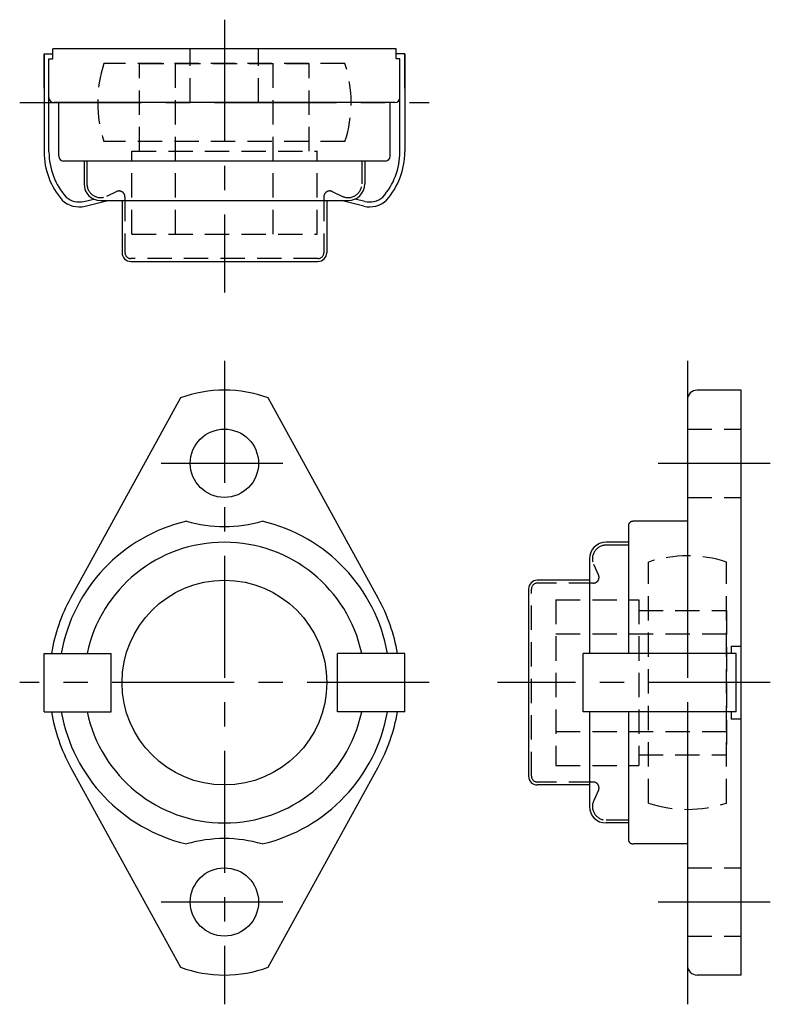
# Model space of a CAD drawing. Extents: x -21 to 56, y -33 to 68.
import ezdxf

# ---------------------------------------------------------------- set-up
doc = ezdxf.new("R2010")
doc.units = 0
doc.header["$LTSCALE"] = 10
doc.linetypes.add('CENTER', pattern=[2, 1.25, -0.25, 0.25, -0.25])
doc.linetypes.add('HIDDEN', pattern=[0.375, 0.25, -0.125])
doc.layers.get('0').update_dxf_attribs({"linetype": 'CONTINUOUS'})
doc.layers.add('CENTER', color=1, linetype='CENTER')
doc.layers.add('HIDDEN', color=3, linetype='HIDDEN')

msp = doc.modelspace()

# ---------------------------------------------------------------- linework, layer by layer
for p, q in [((17.61, 65), (-17.61, 65)), ((-17.61, 64), (-17.61, 65)), ((17.61, 64), (17.61, 65)), ((-18.5, 60.97), (-18.5, 64.5)), ((-18, 54.44), (-18, 64)), ((18, 54.44), (18, 64)), ((18.5, 60.97), (18.5, 64.5)), ((17.5, 59.5), (-17.5, 59.5)), ((-17, 54), (-17, 59.5)), ((17, 54), (17, 59.5)), ((16.5, 53.5), (-16.5, 53.5)), ((-14.4, 53.5), (-14.4, 51.15)), ((14.4, 53.5), (14.4, 51.15)), ((-14.41, 49.35), (-13.4, 49.6)), ((14.41, 49.35), (13.4, 49.6)), ((-14.29, 48.87), (-11.97, 49.45)), ((-12.7, 49.45), (12.7, 49.45)), ((-10.5, 49.45), (-10.5, 44.1)), ((10.5, 49.45), (10.5, 44.1)), ((14.29, 48.87), (11.97, 49.45)), ((-9.6, 43.2), (9.6, 43.2)), ((53, 30), (48.5, 30)), ((53, -30), (53, 30)), ((-4.5, 29.2), (-15.78, 8.67)), ((15.78, 8.67), (4.5, 29.2)), ((47.5, 29), (47.5, 3)), ((41.5, 3), (41.5, 16.27)), ((47.5, 16.55), (42, 16.55)), ((41.5, 14.4), (39.15, 14.4)), ((37.45, 12.7), (37.45, 3)), ((37.45, 10.5), (32.1, 10.5)), ((31.2, 9.6), (31.2, -9.6)), ((52, 3.75), (53, 3.75)), ((52, 3.75), (52, 3)), ((-18.5, 3), (-11.6, 3)), ((-18.5, -3), (-18.5, 3)), ((-11.6, -3), (-11.6, 3)), ((18.5, 3), (11.6, 3)), ((11.6, -3), (11.6, 3)), ((18.5, -3), (18.5, 3)), ((52.5, 3), (36.8, 3)), ((36.8, -3), (36.8, 3)), ((52.5, -3), (52.5, 3)), ((-18.5, -3), (-11.6, -3)), ((18.5, -3), (11.6, -3)), ((52.5, -3), (36.8, -3)), ((37.45, -3), (37.45, -12.7)), ((41.5, -16.27), (41.5, -3)), ((47.5, -3), (47.5, -29)), ((52, -3), (52, -3.75)), ((53, -3.75), (52, -3.75)), ((-15.78, -8.67), (-4.5, -29.2)), ((4.5, -29.2), (15.78, -8.67)), ((37.45, -10.5), (32.1, -10.5)), ((41.5, -14.4), (39.15, -14.4)), ((47.5, -16.55), (42, -16.55)), ((53, -30), (48.5, -30))]:
    msp.add_line(p, q)
at = {"linetype": 'CONTINUOUS'}
for p, q in [((-18.5, 64.5), (-17.61, 64.5)), ((-18.5, 64.5), (-18.5, 54.44)), ((-18, 64), (-17.61, 64)), ((18.5, 64.5), (17.61, 64.5)), ((18, 64), (17.61, 64)), ((18.5, 64.5), (18.5, 54.44))]:
    msp.add_line(p, q, dxfattribs=at)
for points in [[(42, 16.55), (41.96, 16.55), (41.91, 16.55), (41.87, 16.54), (41.84, 16.53), (41.8, 16.53), (41.77, 16.52), (41.74, 16.51), (41.72, 16.5), (41.69, 16.49), (41.67, 16.48), (41.65, 16.47), (41.63, 16.46), (41.61, 16.44), (41.59, 16.43), (41.58, 16.42), (41.56, 16.4), (41.55, 16.39), (41.54, 16.37), (41.52, 16.36), (41.52, 16.34), (41.51, 16.32), (41.5, 16.31), (41.5, 16.29), (41.5, 16.27)], [(41.5, -16.27), (41.5, -16.29), (41.5, -16.31), (41.51, -16.32), (41.52, -16.34), (41.52, -16.36), (41.54, -16.37), (41.55, -16.39), (41.56, -16.4), (41.58, -16.42), (41.59, -16.43), (41.61, -16.44), (41.63, -16.46), (41.65, -16.47), (41.67, -16.48), (41.69, -16.49), (41.72, -16.5), (41.74, -16.51), (41.77, -16.52), (41.8, -16.53), (41.84, -16.53), (41.87, -16.54), (41.91, -16.55), (41.96, -16.55), (42, -16.55)]]:
    msp.add_lwpolyline(points)
for centre, radius in [((0, 22.5), 3.5), ((0, 0), 10.5), ((0, -22.5), 3.5)]:
    msp.add_circle(centre, radius)
for centre, radius, start, end in [((-17.5, 60), 0.5, 180, 270), ((17.5, 60), 0.5, 270, 0), ((-16.5, 54), 0.5, 180, 270), ((16.5, 54), 0.5, 270, 0), ((-12.7, 51.15), 1.7, 180, 270), ((12.7, 51.15), 1.7, 270, 0), ((-9.6, 44.1), 0.9, 180, 270), ((9.6, 44.1), 0.9, 270, 0), ((0, 17), 13, 69.7478, 110.2522), ((48.5, 29), 1, 90, 180), ((0, 0), 17, 103.2124, 169.8358), ((0, 30), 14, 253.8866, 286.1134), ((0, 0), 17, 10.1642, 76.7876), ((0, 0), 14.4, 12.0247, 167.9753), ((39.15, 12.7), 1.7, 90, 180), ((32.1, 9.6), 0.9, 90, 180), ((0, 0), 18, 151.2216, 170.4059), ((0, 0), 18, 9.5941, 28.7784), ((0, 0), 18, 189.5941, 208.7784), ((0, 0), 17, 190.1642, 256.7876), ((0, 0), 14.4, 192.0247, 347.9753), ((0, 0), 17, 283.2124, 349.8358), ((0, 0), 18, 331.2216, 350.4059), ((32.1, -9.6), 0.9, 180, 270), ((39.15, -12.7), 1.7, 180, 270), ((0, -30), 14, 73.8866, 106.1134), ((0, -17), 13, 249.7478, 290.2522), ((48.5, -29), 1, 180, 270)]:
    msp.add_arc(centre, radius, start, end)
for centre, radius, start, end in [((-11, 54.44), 7.5, 180, 221.2931), ((-11, 54.44), 7, 180, 221.5286), ((11, 54.44), 7, 318.4714, 0), ((11, 54.44), 7.5, 318.7069, 0), ((-14.9, 51.34), 2.04, 228.9821, 283.931), ((14.9, 51.34), 2.04, 256.069, 311.0179), ((-14.9, 51.34), 2.54, 226.8257, 283.931), ((14.9, 51.34), 2.54, 256.069, 313.1743)]:
    msp.add_arc(centre, radius, start, end, dxfattribs=at)
at = {"layer": 'CENTER'}
for p, q in [((0, 68), (0, 40)), ((-21, 59.5), (21, 59.5)), ((0, 33), (0, -33)), ((47.5, 33), (47.5, -33)), ((-6.5, 22.5), (6.5, 22.5)), ((44.5, 22.5), (56, 22.5)), ((21, 0), (-21, 0)), ((56, 0), (28, 0)), ((-6.5, -22.5), (6.5, -22.5)), ((44.5, -22.5), (56, -22.5))]:
    msp.add_line(p, q, dxfattribs=at)
at = {"layer": 'HIDDEN'}
for p, q in [((-3.5, 59.5), (-3.5, 65)), ((3.5, 59.5), (3.5, 65)), ((12.37, 63.5), (-12.37, 63.5)), ((-8.7, 54.5), (-8.7, 63.5)), ((-8.7, 63.5), (8.7, 63.5)), ((-5, 46), (-5, 63.5)), ((5, 46), (5, 63.5)), ((8.7, 54.5), (8.7, 63.5)), ((12.37, 55.5), (-12.37, 55.5)), ((-9.5, 46), (-9.5, 54.5)), ((-9.5, 54.5), (9.5, 54.5)), ((9.5, 46), (9.5, 54.5)), ((-14.1, 53.5), (-14.1, 51.15)), ((14.1, 53.5), (14.1, 51.15)), ((-11.05, 50.37), (-12.11, 49.88)), ((-10.2, 49.83), (-10.2, 44.1)), ((10.2, 49.83), (10.2, 44.1)), ((11.05, 50.37), (12.11, 49.88)), ((-9.5, 46), (9.5, 46)), ((9.6, 43.5), (-9.6, 43.5)), ((47.5, 26), (53, 26)), ((47.5, 19), (53, 19)), ((41.5, 14.1), (39.15, 14.1)), ((43.5, -12.37), (43.5, 12.37)), ((51.5, -12.37), (51.5, 12.37)), ((38.37, 11.05), (37.88, 12.11)), ((37.83, 10.2), (32.1, 10.2)), ((31.5, -9.6), (31.5, 9.6)), ((34, 8.5), (34, -8.5)), ((34, 8.5), (42.5, 8.5)), ((42.5, 8.5), (42.5, -8.5)), ((42.5, 7.4), (51.5, 7.4)), ((51.5, 7.4), (51.5, -7.4)), ((34, 5), (51.5, 5)), ((34, -5), (51.5, -5)), ((42.5, -7.4), (51.5, -7.4)), ((34, -8.5), (42.5, -8.5)), ((37.83, -10.2), (32.1, -10.2)), ((38.37, -11.05), (37.88, -12.11)), ((41.5, -14.1), (39.15, -14.1)), ((47.5, -19), (53, -19)), ((47.5, -26), (53, -26))]:
    msp.add_line(p, q, dxfattribs=at)
for centre, radius, start, end in [((0, 59.5), 13, 162.0798, 197.9202), ((0, 59.5), 13, 342.0798, 17.9202), ((-12.7, 51.15), 1.4, 180, 295), ((12.7, 51.15), 1.4, 245, 0), ((-10.8, 49.83), 0.6, 0, 115), ((10.8, 49.83), 0.6, 65, 180), ((-9.6, 44.1), 0.6, 180, 270), ((9.6, 44.1), 0.6, 270, 0), ((39.15, 12.7), 1.4, 90, 205), ((47.5, 0), 13, 72.0798, 107.9202), ((32.1, 9.6), 0.6, 90, 180), ((37.83, 10.8), 0.6, 270, 25), ((32.1, -9.6), 0.6, 180, 270), ((37.83, -10.8), 0.6, 335, 90), ((39.15, -12.7), 1.4, 155, 270), ((47.5, 0), 13, 252.0798, 287.9202)]:
    msp.add_arc(centre, radius, start, end, dxfattribs=at)

doc.saveas('drawing.dxf')
